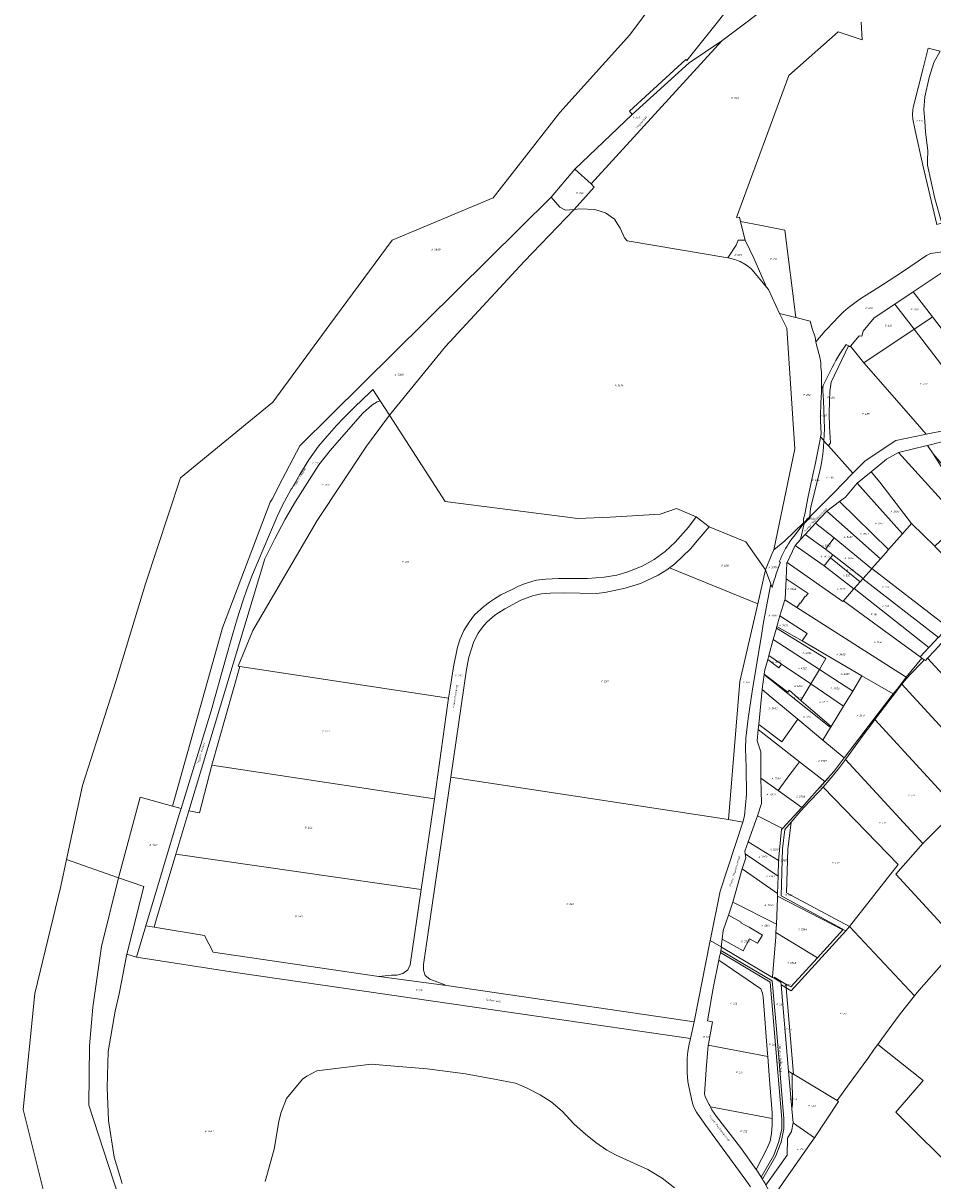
# Model space of a CAD drawing. Extents: x 184444 to 188300, y 345995 to 350408.
# Tile 2 of 43: x 184444 to 185306, y 347077 to 348175. Entities that reach past the tile are written whole.
import ezdxf
from ezdxf.enums import TextEntityAlignment as Align

# ---------------------------------------------------------------- set-up
doc = ezdxf.new("R2010")
doc.units = 0
for name, color, linetype, lineweight in [('B-WA-KG-GRENS_PERCEEL-GV', 30, 'Continuous', 18), ('B-WA-KG-GRENS_PERCEEL-S', 30, 'Continuous', 25), ('B-WA-OG-BEBOUWING_STRAATNAAM-T18', 10, 'Continuous', 18)]:
    doc.layers.add(name, color=color, linetype=linetype, lineweight=lineweight)
doc.styles.add('NLCS-ISO', font='NLCS-ISO.ttf', dxfattribs={"height": 1.8})
doc.styles.add('NLCS-ISO-M1000-T18', font='NLCS-ISO.ttf', dxfattribs={"height": 1.8})

# ---------------------------------------------------------------- blocks, each defined once
blk = doc.blocks.new('SKG-PERCEELNUMMER-SO')
at = {"style": 'NLCS-ISO', "oblique": 10, "flags": 1}
for tag, p in [('GEMEENTECODE', (0, 2.6)), ('PERCEELGROOTTE', (0, -2.4))]:
    blk.add_attdef(tag, text='', height=1.8, dxfattribs=at).set_placement(p, align=Align.MIDDLE_CENTER)
at = {"style": 'NLCS-ISO', "oblique": 10}
blk.add_attdef('SECTIE', text='', height=1.8, dxfattribs=at).set_placement((-0.5, 0), align=Align.MIDDLE_RIGHT)
blk.add_attdef('PERCEELNUMMER', text='', height=1.8, dxfattribs=at).set_placement((0.5, 0), align=Align.MIDDLE_LEFT)

msp = doc.modelspace()

# ---------------------------------------------------------------- linework, layer by layer
at = {"layer": 'B-WA-KG-GRENS_PERCEEL-GV', "flags": 128}
for points in [[(185078.95, 348244.35), (185018.95, 348163.4), (184952.55, 348089.66), (184889.52, 348008.83), (184793.62, 347968.87), (184734.48, 347888.73), (184680.62, 347815.26), (184593.16, 347743.54), (184559.74, 347643.09), (184531.61, 347550.36), (184500.17, 347451.84), (184484.93, 347381.645), (184534.259, 347364.391), (184554.806, 347440.76), (184585.523, 347432.098), (184632.926, 347601.306), (184678.122, 347720.283), (184679.833, 347723.286), (184689.809, 347742.401), (184706.215, 347773.884), (184944.27, 348009.41), (184966.932, 348035.992), (185021.343, 348087.77), (185018.773, 348090.973), (185071.951, 348140.202), (185072.935, 348139.186), (185133.261, 348214.826)], [(185214.4, 348239.2), (185106.1, 348157.6), (184982.2, 348022.3), (184985.3, 348019), (184966.074, 347997.933), (184971.47, 347998.41), (184985.86, 347997.93), (184995.95, 347994.71), (185004.3, 347988.77), (185009.79, 347980.27), (185014.02, 347971.05), (185016.48, 347968.24), (185111.75, 347951.99), (185119.73, 347963.91), (185121.75, 347968.85), (185128.26, 347968.77), (185127.72, 347971.06), (185124.031, 347986.515), (185123.09, 347990.46), (185120.2, 347990.21), (185169.84, 348124.85), (185216.48, 348166.23), (185239.29, 348158.61), (185238.29, 348175.51)], [(185133.261, 348214.826), (185072.935, 348139.186), (185071.951, 348140.202), (185018.773, 348090.973), (185021.343, 348087.77), (185075.252, 348136.796), (185106.1, 348157.6), (185214.4, 348239.2)], [(185238.29, 348175.51), (185239.29, 348158.61), (185216.48, 348166.23), (185169.84, 348124.85), (185120.2, 347990.21), (185123.09, 347990.46), (185124.031, 347986.515), (185143.888, 347982.58), (185165.884, 347978.22), (185176.272, 347895.379), (185190.061, 347892.024), (185191.843, 347885.189), (185194.569, 347876.707), (185195.351, 347872.392), (185204.297, 347882.734), (185213.253, 347892.438), (185215.236, 347894.538), (185217.247, 347896.571), (185221.318, 347900.464), (185224.156, 347903.015), (185227.102, 347905.455), (185230.907, 347908.398), (185234.794, 347911.296), (185238.804, 347914.118), (185242.885, 347916.768), (185258.595, 347926.558), (185276.651, 347938.256), (185300.288, 347954.305), (185304.09, 347956.162), (185315.435, 347957.736)], [(185308.79, 347988.852), (185296.614, 348040.005), (185289.39, 348072.678), (185287.225, 348083.504), (185286.866, 348087.858), (185287.22, 348091.921), (185287.553, 348094.552), (185297.16, 348131.832), (185301.835, 348150.694), (185313.121, 348147.849)], [(185307.301, 348137.068), (185302.611, 348122.905), (185298.795, 348104.547), (185297.777, 348092.759), (185298.586, 348081.502), (185299.364, 348071.148), (185301.447, 348053.815), (185301.048, 348043.949), (185301.315, 348039.862), (185308.243, 348008.273)], [(185315.435, 347957.736), (185304.09, 347956.162), (185300.288, 347954.305), (185276.651, 347938.256), (185258.595, 347926.558), (185242.885, 347916.768), (185238.804, 347914.118), (185234.794, 347911.296), (185230.907, 347908.398), (185227.102, 347905.455), (185224.156, 347903.015), (185221.318, 347900.464), (185217.247, 347896.571), (185215.236, 347894.538), (185213.253, 347892.438), (185204.297, 347882.734), (185195.351, 347872.392), (185195.859, 347869.589), (185199.069, 347857.889), (185199.919, 347852.723), (185200.025, 347848.641), (185200.531, 347843.364), (185200.541, 347835.211), (185200.555, 347827.764), (185201.817, 347830.248), (185202.185, 347830.972), (185210.923, 347848.169), (185212.611, 347851.406), (185214.367, 347854.606), (185216.19, 347857.768), (185218.08, 347860.891), (185220.035, 347863.974), (185222.055, 347867.014), (185224.139, 347870.011), (185226.199, 347868.744), (185227.76, 347867.784), (185228.185, 347868.292), (185236.514, 347878.245), (185238.914, 347877.698), (185240.058, 347882.481), (185250.621, 347895.103), (185270.089, 347908.101), (185287.715, 347919.868), (185320.89, 347941.811)], [(185319.101, 347788.758), (185299.956, 347784.717), (185298.61, 347784.433), (185271.231, 347778.713), (185242.156, 347759.647), (185236.258, 347753.929), (185235.928, 347753.603), (185230.267, 347747.998), (185229.956, 347747.69), (185212.584, 347729.668), (185189.864, 347706.962), (185189.793, 347705.942), (185184.138, 347700.186), (185180.825, 347685.091), (185185.235, 347689.843), (185195.054, 347700.404), (185205.443, 347711.706), (185205.773, 347711.968), (185217.83, 347720.973), (185223.475, 347725.137), (185234.553, 347738.391), (185247.803, 347749.292), (185262.37, 347761.226), (185273.77, 347767.49), (185299.657, 347773.896), (185301.215, 347774.271), (185314.727, 347777.523)], [(185311.246, 347592.013), (185303.443, 347583.647), (185302.96, 347583.12), (185302.544, 347582.666), (185294.326, 347573.7), (185295.937, 347572.529), (185298.084, 347570.969), (185299.21, 347570.15), (185301.255, 347572.38), (185307.841, 347579.565)], [(184534.351, 347062.468), (184506.109, 347148.864), (184506.791, 347205.011), (184509.894, 347241.495), (184518.042, 347299.287), (184534.259, 347364.391), (184484.93, 347381.645), (184479.44, 347356.359), (184454.869, 347254.689), (184443.869, 347144.599), (184469.399, 347042.14)], [(184537.739, 347074.431), (184530.095, 347099.552), (184524.667, 347134.172), (184523.365, 347165.552), (184524.553, 347199.516), (184531.122, 347237.89), (184534.816, 347254.262), (184542.044, 347291.855), (184558.145, 347356.083), (184534.259, 347364.391), (184518.042, 347299.287), (184509.894, 347241.495), (184506.791, 347205.011), (184506.109, 347148.864), (184534.351, 347062.468)], [(185145.656, 347076.872), (185145.528, 347077.087), (185144.648, 347078.569), (185143.744, 347080.092), (185143.466, 347080.529), (185143.159, 347081.016), (185141.906, 347082.998), (185139.863, 347086.227), (185138.745, 347087.8), (185123.866, 347108.727), (185101.25, 347138.087), (185096.8, 347144.344), (185095.301, 347147.191), (185094.706, 347148.321), (185094.112, 347149.451), (185090.647, 347156.034), (185089.793, 347159.137), (185091.26, 347182.659), (185093.371, 347205.564), (185093.457, 347206.501), (185097.455, 347227.685), (185092.484, 347228.669), (185098.133, 347259.599), (185103.445, 347286.223), (185104.113, 347289.575), (185104.377, 347290.893), (185104.529, 347291.653), (185104.798, 347293.002), (185104.821, 347293.118), (185104.882, 347293.421), (185105.304, 347295.496), (185105.937, 347298.611), (185105.594, 347298.814), (185095.289, 347304.937), (185094.977, 347303.364), (185079.99, 347227.71), (185076.367, 347212.089), (185075.25, 347206.479), (185074.03, 347199.64), (185073.46, 347193.229), (185073.34, 347185.959), (185073.44, 347179.29), (185074.099, 347171.13), (185074.929, 347166.369), (185078.109, 347151.75), (185079.359, 347147.569), (185082.169, 347142.15), (185083.549, 347140.3), (185090.969, 347129.39), (185128.95, 347077.67), (185133.46, 347071.319)], [(185133.46, 347071.319), (185128.95, 347077.67), (185090.969, 347129.39), (185083.549, 347140.3), (185082.169, 347142.15), (185079.359, 347147.569), (185078.109, 347151.75), (185074.929, 347166.369), (185074.099, 347171.13), (185073.44, 347179.29), (185073.34, 347185.959), (185073.46, 347193.229), (185074.03, 347199.64), (185075.25, 347206.479), (185076.367, 347212.089), (184645.089, 347274.65), (184551.365, 347289.13), (184542.044, 347291.855), (184534.816, 347254.262), (184531.122, 347237.89), (184524.553, 347199.516), (184523.365, 347165.552), (184524.667, 347134.172), (184530.095, 347099.552), (184537.739, 347074.431)], [(185319.313, 347287.081), (185292.96, 347257.474), (185290.233, 347254.046), (185288.989, 347252.482), (185274.456, 347234.211), (185257.9, 347211.484), (185254.043, 347206.189), (185296.931, 347172.188), (185271.278, 347142.104), (185393.086, 347020.777)], [(185393.086, 347020.777), (185271.278, 347142.104), (185296.931, 347172.188), (185254.043, 347206.189), (185250.763, 347201.687), (185244.53, 347193.13), (185226.809, 347168.805), (185215.401, 347153.145), (185216.773, 347152.277), (185194.059, 347117.706), (185190.979, 347113.303), (185180.549, 347098.391), (185164.474, 347075.408)], [(184673.351, 347076.432), (184681.82, 347107.095), (184686.322, 347133.152), (184688.246, 347141.057), (184693.575, 347155.171), (184708.589, 347173.438), (184712.644, 347176.144), (184722.39, 347181.352), (184773.831, 347187.755), (184792.481, 347185.904), (184826.731, 347183.109), (184863.301, 347178.31), (184890.817, 347173.479), (184910.63, 347169.465), (184921.065, 347165.258), (184933.937, 347158.527), (184944.421, 347151.879), (184954.762, 347143.099), (184966.142, 347130.797), (184976.953, 347121.208), (184986.908, 347113.223), (184997.216, 347106.021), (185006.116, 347101.413), (185036.151, 347087.677), (185049.786, 347079.541), (185061.357, 347070.508)], [(185061.357, 347070.508), (185049.786, 347079.541), (185036.151, 347087.677), (185006.116, 347101.413), (184997.216, 347106.021), (184986.908, 347113.223), (184976.953, 347121.208), (184966.142, 347130.797), (184954.762, 347143.099), (184944.421, 347151.879), (184933.937, 347158.527), (184921.065, 347165.258), (184910.63, 347169.465), (184890.817, 347173.479), (184863.301, 347178.31), (184826.731, 347183.109), (184792.481, 347185.904), (184773.831, 347187.755), (184722.39, 347181.352), (184712.644, 347176.144), (184708.589, 347173.438), (184693.575, 347155.171), (184688.246, 347141.057), (184686.322, 347133.152), (184681.82, 347107.095), (184673.351, 347076.432)]]:
    msp.add_lwpolyline(points, dxfattribs=at)
for points in [[(184966.932, 348035.992), (184982.2, 348022.3), (185106.1, 348157.6), (185075.252, 348136.796), (185021.343, 348087.77)], [(185287.22, 348091.921), (185286.866, 348087.858), (185287.225, 348083.504), (185289.39, 348072.678), (185296.614, 348040.005), (185308.79, 347988.852), (185309.963, 347983.608), (185310.855, 347983.907), (185314.759, 347985.032), (185308.243, 348008.273), (185301.315, 348039.862), (185301.048, 348043.949), (185301.447, 348053.815), (185299.364, 348071.148), (185298.586, 348081.502), (185297.777, 348092.759), (185298.795, 348104.547), (185302.611, 348122.905), (185307.301, 348137.068), (185313.121, 348147.849), (185301.835, 348150.694), (185297.16, 348131.832), (185287.553, 348094.552)], [(184982.2, 348022.3), (184966.932, 348035.992), (184944.27, 348009.41), (184952.54, 348000.2), (184958.11, 347997.23), (184966.074, 347997.933), (184985.3, 348019)], [(184593.505, 347429.847), (184621.96, 347522.474), (184635.844, 347571.131), (184642.427, 347594.586), (184646.795, 347609.859), (184652.001, 347626.532), (184656.115, 347638.497), (184661.282, 347651.714), (184677.266, 347689.87), (184684.63, 347706.873), (184689.873, 347717.403), (184698.069, 347732.582), (184698.547, 347733.406), (184706.186, 347746.572), (184714.65, 347760.461), (184723.951, 347773.353), (184731.973, 347782.932), (184740.96, 347793.003), (184747.549, 347799.93), (184758.362, 347810.935), (184772.359, 347824.403), (184775.502, 347827.238), (184782.365, 347816.569), (184791.08, 347803.02), (184844.181, 347867.949), (184918.825, 347948.411), (184966.074, 347997.933), (184958.11, 347997.23), (184952.54, 348000.2), (184944.27, 348009.41), (184706.215, 347773.884), (184689.809, 347742.401), (184679.833, 347723.286), (184678.122, 347720.283), (184632.926, 347601.306), (184585.523, 347432.098)], [(185155.496, 347675.274), (185175.363, 347770.816), (185167.827, 347885.244), (185160.94, 347899.11), (185150.571, 347921.886), (185148.616, 347924.222), (185134.925, 347940.577), (185133.64, 347941.765), (185132.308, 347942.9), (185130.93, 347943.978), (185129.508, 347944.998), (185128.046, 347945.959), (185126.545, 347946.859), (185125.009, 347947.696), (185123.439, 347948.47), (185121.838, 347949.177), (185120.21, 347949.818), (185118.557, 347950.392), (185116.881, 347950.896), (185115.186, 347951.331), (185113.475, 347951.696), (185111.75, 347951.99), (185016.48, 347968.24), (185014.02, 347971.05), (185009.79, 347980.27), (185004.3, 347988.77), (184995.95, 347994.71), (184985.86, 347997.93), (184971.47, 347998.41), (184966.074, 347997.933), (184918.825, 347948.411), (184844.181, 347867.949), (184791.08, 347803.02), (184843.82, 347721.02), (184969.75, 347704.92), (185000.28, 347706.12), (185047.59, 347709.04), (185063.27, 347714.45), (185081.81, 347706.64), (185094.134, 347696.944), (185128.92, 347682.66), (185147.52, 347656.2), (185153.611, 347671.057)], [(185176.272, 347895.379), (185165.884, 347978.22), (185143.888, 347982.58), (185124.031, 347986.515), (185127.72, 347971.06), (185128.26, 347968.77), (185136.478, 347951.835), (185148.616, 347924.222), (185150.571, 347921.886), (185160.94, 347899.11)], [(185128.26, 347968.77), (185121.75, 347968.85), (185119.73, 347963.91), (185111.75, 347951.99), (185113.475, 347951.696), (185115.186, 347951.331), (185116.881, 347950.896), (185118.557, 347950.392), (185120.21, 347949.818), (185121.838, 347949.177), (185123.439, 347948.47), (185125.009, 347947.696), (185126.545, 347946.859), (185128.046, 347945.959), (185129.508, 347944.998), (185130.93, 347943.978), (185132.308, 347942.9), (185133.64, 347941.765), (185134.925, 347940.577), (185148.616, 347924.222), (185136.478, 347951.835)], [(185375.194, 347873.346), (185371.083, 347879.045), (185364.714, 347887.874), (185354.979, 347901.349), (185344.175, 347916.465), (185343.023, 347918.077), (185340.468, 347921.263), (185320.89, 347941.811), (185287.715, 347919.868), (185306.037, 347896.001), (185329.712, 347865.163), (185342.674, 347848.335)], [(185288.38, 347884.279), (185303.385, 347894.272), (185306.037, 347896.001), (185287.715, 347919.868), (185270.089, 347908.101)], [(185270.089, 347908.101), (185250.621, 347895.103), (185240.058, 347882.481), (185238.914, 347877.698), (185236.514, 347878.245), (185228.185, 347868.292), (185240.867, 347852.635), (185286.626, 347883.111), (185288.38, 347884.279)], [(185176.272, 347895.379), (185160.94, 347899.11), (185167.827, 347885.244), (185175.363, 347770.816), (185155.496, 347675.274), (185165.886, 347683.606), (185183.747, 347700.871), (185183.709, 347704.484), (185184.729, 347709.131), (185188.08, 347725.709), (185193.554, 347750.691), (185194.391, 347754.513), (185198.883, 347776.782), (185199.082, 347777.767), (185199.764, 347782.192), (185200.236, 347785.258), (185199.759, 347797.379), (185199.774, 347802.1), (185199.911, 347814.191), (185200.559, 347825.11), (185200.555, 347827.57), (185200.555, 347827.764), (185200.541, 347835.211), (185200.531, 347843.364), (185200.025, 347848.641), (185199.919, 347852.723), (185199.069, 347857.889), (185195.859, 347869.589), (185195.351, 347872.392), (185194.569, 347876.707), (185191.843, 347885.189), (185190.061, 347892.024)], [(185288.38, 347884.279), (185314.285, 347850.537), (185338.271, 347820.795), (185347.26, 347810.468), (185359.54, 347820.156), (185359.305, 347820.417), (185357.662, 347823.145), (185353.141, 347829.05), (185350.81, 347832.082), (185339.978, 347846.204), (185342.674, 347848.335), (185329.712, 347865.163), (185306.037, 347896.001), (185303.385, 347894.272)], [(185321.652, 347802.433), (185329.848, 347797.576), (185347.106, 347810.346), (185347.26, 347810.468), (185338.271, 347820.795), (185314.285, 347850.537), (185288.38, 347884.279), (185286.626, 347883.111), (185240.867, 347852.635), (185285.483, 347801.633), (185299.956, 347784.717), (185319.101, 347788.758)], [(185224.139, 347870.011), (185222.055, 347867.014), (185220.035, 347863.974), (185218.08, 347860.891), (185216.19, 347857.768), (185214.367, 347854.606), (185212.611, 347851.406), (185210.923, 347848.169), (185202.185, 347830.972), (185202.031, 347828.362), (185201.964, 347825.312), (185202.145, 347822.247), (185202.444, 347816.611), (185203.324, 347799.144), (185203.416, 347789.83), (185203.02, 347778.542), (185205.232, 347776.063), (185207.169, 347773.892), (185209.363, 347776.739), (185208.372, 347791.727), (185208.089, 347804.101), (185208.417, 347816.475), (185208.707, 347825.362), (185209.972, 347834.248), (185226.199, 347868.744)], [(185226.199, 347868.744), (185209.972, 347834.248), (185208.707, 347825.362), (185208.417, 347816.475), (185208.089, 347804.101), (185208.372, 347791.727), (185209.363, 347776.739), (185207.169, 347773.892), (185230.267, 347747.998), (185235.928, 347753.603), (185236.258, 347753.929), (185242.156, 347759.647), (185271.231, 347778.713), (185298.61, 347784.433), (185299.956, 347784.717), (185285.483, 347801.633), (185240.867, 347852.635), (185228.185, 347868.292), (185227.76, 347867.784)], [(185202.752, 347778.843), (185203.02, 347778.542), (185203.416, 347789.83), (185203.324, 347799.144), (185202.444, 347816.611), (185202.145, 347822.247), (185201.964, 347825.312), (185202.031, 347828.362), (185202.185, 347830.972), (185201.817, 347830.248), (185200.555, 347827.764), (185200.555, 347827.57), (185200.559, 347825.11), (185199.911, 347814.191), (185199.774, 347802.1), (185199.759, 347797.379), (185200.236, 347785.258), (185199.764, 347782.192)], [(184782.365, 347816.569), (184775.502, 347827.238), (184772.359, 347824.403), (184758.362, 347810.935), (184747.549, 347799.93), (184740.96, 347793.003), (184731.973, 347782.932), (184723.951, 347773.353), (184714.65, 347760.461), (184706.186, 347746.572), (184698.547, 347733.406), (184698.069, 347732.582), (184689.873, 347717.403), (184684.63, 347706.873), (184677.266, 347689.87), (184661.282, 347651.714), (184656.115, 347638.497), (184652.001, 347626.532), (184646.795, 347609.859), (184642.427, 347594.586), (184635.844, 347571.131), (184621.96, 347522.474), (184593.505, 347429.847), (184591.776, 347424.218), (184560.22, 347318.727), (184567.949, 347317.459), (184570.27, 347325.38), (184588.65, 347386.54), (184601.02, 347427.73), (184672.927, 347666.534), (184682.352, 347685.74), (184692.097, 347704.302), (184702.068, 347721.15), (184724.218, 347755.673), (184734.806, 347769.455), (184765.525, 347804.599), (184774.364, 347812.291), (184779.548, 347815.657)], [(184791.08, 347803.02), (184782.365, 347816.569), (184779.548, 347815.657), (184774.364, 347812.291), (184765.525, 347804.599), (184734.806, 347769.455), (184724.218, 347755.673), (184702.068, 347721.15), (184692.097, 347704.302), (184682.352, 347685.74), (184672.927, 347666.534), (184601.02, 347427.73), (184611.18, 347425.9), (184622.74, 347471.19), (184649.4, 347564.62), (184647.82, 347564.86), (184661.6, 347598.7), (184722.5, 347703), (184769.5, 347773.5)], [(184847.121, 347534.67), (184848.597, 347543.933), (184851.746, 347564.406), (184855.529, 347582.848), (184858.256, 347590.762), (184861.759, 347598.885), (184866.539, 347606.691), (184871.677, 347613.595), (184880.425, 347621.388), (184885.995, 347625.685), (184890.713, 347628.614), (184896.845, 347632.447), (184907.927, 347637.998), (184912.819, 347640.533), (184918.134, 347642.638), (184926.902, 347645.587), (184930.605, 347646.429), (184939.371, 347647.309), (184951.25, 347647.936), (184978.72, 347648.042), (184994.559, 347649.225), (185006.813, 347651.328), (185016.979, 347654.397), (185030.629, 347659.845), (185041.924, 347666.171), (185052.399, 347673.736), (185061.822, 347682.453), (185074.531, 347696.66), (185081.81, 347706.64), (185063.27, 347714.45), (185047.59, 347709.04), (185000.28, 347706.12), (184969.75, 347704.92), (184843.82, 347721.02), (184791.08, 347803.02), (184769.5, 347773.5), (184722.5, 347703), (184661.6, 347598.7), (184647.82, 347564.86), (184649.4, 347564.62)], [(185183.709, 347704.484), (185183.747, 347700.871), (185184.434, 347701.535), (185188.231, 347705.33), (185189.617, 347706.715), (185190.311, 347714.74), (185198.177, 347745.883), (185199.985, 347754.102), (185201.064, 347759.576), (185201.934, 347766.014), (185202.513, 347772.164), (185203.015, 347778.396), (185203.02, 347778.542), (185202.752, 347778.843), (185199.764, 347782.192), (185199.082, 347777.767), (185198.883, 347776.782), (185194.391, 347754.513), (185193.554, 347750.691), (185188.08, 347725.709), (185184.729, 347709.131)], [(185189.617, 347706.715), (185189.864, 347706.962), (185212.584, 347729.668), (185229.956, 347747.69), (185230.267, 347747.998), (185207.169, 347773.892), (185205.232, 347776.063), (185203.02, 347778.542), (185203.015, 347778.396), (185202.513, 347772.164), (185201.934, 347766.014), (185201.064, 347759.576), (185199.985, 347754.102), (185198.177, 347745.883), (185190.311, 347714.74)], [(185306.428, 347766.088), (185301.215, 347774.271), (185299.657, 347773.896), (185273.77, 347767.49), (185333.138, 347702.061), (185345.609, 347687.951), (185374.277, 347715.515), (185345.259, 347745.359), (185333.725, 347734.615), (185317.666, 347753.13), (185315.597, 347751.699)], [(185318.093, 347753.426), (185331.84, 347739.011), (185341.701, 347748.919), (185324.406, 347766.229), (185325.5, 347767.113), (185314.727, 347777.523), (185301.215, 347774.271), (185306.428, 347766.088), (185317.666, 347753.13)], [(185286.061, 347700.216), (185308.083, 347678.593), (185333.138, 347702.061), (185273.77, 347767.49), (185262.37, 347761.226), (185247.803, 347749.292), (185256.13, 347739.409)], [(185234.553, 347738.391), (185277.374, 347690.347), (185286.061, 347700.216), (185256.13, 347739.409), (185247.803, 347749.292)], [(185217.83, 347720.973), (185264.303, 347675.497), (185277.374, 347690.347), (185234.553, 347738.391), (185223.475, 347725.137)], [(185205.773, 347711.968), (185256.654, 347666.81), (185261.898, 347672.765), (185264.303, 347675.497), (185217.83, 347720.973)], [(185423.635, 347694.146), (185388.771, 347729.452), (185374.277, 347715.515), (185345.609, 347687.951), (185321.834, 347665.091), (185308.903, 347677.788), (185308.083, 347678.593), (185286.061, 347700.216), (185277.374, 347690.347), (185264.303, 347675.497), (185261.898, 347672.765), (185256.654, 347666.81), (185248.499, 347657.549), (185320.329, 347601.75), (185321.964, 347603.502), (185336.532, 347618.07), (185358.132, 347637.907), (185378.802, 347654.91), (185405.761, 347676.711), (185422.885, 347690.969)], [(185212.561, 347686.481), (185248.3, 347657.315), (185248.499, 347657.549), (185256.654, 347666.81), (185205.773, 347711.968), (185205.443, 347711.706), (185195.054, 347700.404)], [(185056.72, 347658.255), (185061.594, 347662.046), (185076.602, 347676.194), (185084.835, 347685.991), (185094.134, 347696.944), (185081.81, 347706.64), (185074.531, 347696.66), (185061.822, 347682.453), (185052.399, 347673.736), (185041.924, 347666.171), (185030.629, 347659.845), (185016.979, 347654.397), (185006.813, 347651.328), (184994.559, 347649.225), (184978.72, 347648.042), (184951.25, 347647.936), (184939.371, 347647.309), (184930.605, 347646.429), (184926.902, 347645.587), (184918.134, 347642.638), (184912.819, 347640.533), (184907.927, 347637.998), (184896.845, 347632.447), (184890.713, 347628.614), (184885.995, 347625.685), (184880.425, 347621.388), (184871.677, 347613.595), (184866.539, 347606.691), (184861.759, 347598.885), (184858.256, 347590.762), (184855.529, 347582.848), (184851.746, 347564.406), (184848.597, 347543.933), (184847.121, 347534.67), (184846.386, 347530.056), (184833.92, 347439.3), (184821.24, 347353.13), (184810.72, 347281.93), (184808.4, 347277.05), (184803.8, 347273.42), (184798.14, 347272.08), (184793.13, 347271.89), (184781.18, 347270.84), (184845.04, 347262.03), (184834.32, 347266.16), (184829.38, 347268.13), (184824.94, 347271.71), (184823.25, 347276.82), (184823.4, 347282.02), (184849.32, 347459.63), (184864.189, 347561.647), (184866.257, 347573.515), (184871.226, 347588.419), (184875.181, 347596.165), (184879.284, 347602.028), (184883.428, 347606.5), (184891.127, 347613.234), (184900.606, 347619.35), (184915.622, 347627.475), (184927.818, 347631.854), (184935.335, 347633.38), (184943.619, 347634.211), (184955.763, 347634.397), (184986.977, 347633.788), (184995.187, 347634.671), (185014.656, 347638.734), (185028.96, 347643.164), (185045.85, 347651.269), (185054.098, 347656.216)], [(185149.744, 347571.165), (185150.845, 347575.09), (185154.946, 347590.072), (185157.903, 347600.808), (185158.362, 347602.474), (185161.269, 347612.734), (185165.963, 347627.906), (185166.148, 347628.458), (185167.095, 347647.73), (185167.845, 347662.979), (185168.004, 347663.226), (185175.681, 347679.273), (185175.744, 347679.448), (185180.825, 347685.091), (185184.138, 347700.186), (185183.391, 347699.426), (185174.334, 347687.751), (185172.66, 347685.555), (185171.051, 347683.313), (185169.506, 347681.024), (185168.028, 347678.693), (185166.618, 347676.319), (185165.277, 347673.906), (185164.006, 347671.455), (185162.806, 347668.969), (185161.679, 347666.449), (185160.624, 347663.898), (185161.824, 347663.402), (185161.579, 347662.824), (185160.23, 347659.439), (185158.954, 347656.027), (185157.752, 347652.587), (185156.625, 347649.122), (185155.572, 347645.635), (185154.595, 347642.124), (185153.946, 347639.585), (185152.79, 347642.574), (185151.388, 347636.295), (185145.746, 347606.586), (185143.549, 347592.002), (185138.976, 347565.838), (185134.942, 347541.049), (185131.04, 347515.321), (185128.889, 347496.737), (185128.531, 347486.873), (185129.306, 347469.159), (185129.511, 347443.269), (185127.568, 347422.982), (185126.147, 347416.907), (185104.56, 347351.74), (185095.518, 347306.093), (185095.289, 347304.937), (185105.594, 347298.814), (185106.516, 347306.124), (185107.541, 347314.244), (185112.506, 347328.884), (185116.632, 347341.052), (185125.618, 347372.726), (185128.893, 347383.266), (185128.432, 347387.153), (185128.143, 347389.595), (185131.23, 347398.464), (185140.067, 347422.973), (185143.723, 347434.628), (185143.301, 347458.733), (185143.198, 347483.699), (185139.539, 347494.273), (185140.749, 347504.992), (185141.261, 347509.525), (185144.338, 347542.792), (185144.377, 347543.213), (185146.172, 347556.896), (185146.245, 347557.385), (185146.846, 347561.381)], [(185155.496, 347675.274), (185153.611, 347671.057), (185147.52, 347656.2), (185152.79, 347642.574), (185153.946, 347639.585), (185154.595, 347642.124), (185155.572, 347645.635), (185156.625, 347649.122), (185157.752, 347652.587), (185158.954, 347656.027), (185160.23, 347659.439), (185161.579, 347662.824), (185161.824, 347663.402), (185160.624, 347663.898), (185161.679, 347666.449), (185162.806, 347668.969), (185164.006, 347671.455), (185165.277, 347673.906), (185166.618, 347676.319), (185168.028, 347678.693), (185169.506, 347681.024), (185171.051, 347683.313), (185172.66, 347685.555), (185174.334, 347687.751), (185183.391, 347699.426), (185184.138, 347700.186), (185184.434, 347701.535), (185183.747, 347700.871), (185165.886, 347683.606)], [(185184.138, 347700.186), (185189.793, 347705.942), (185189.864, 347706.962), (185189.617, 347706.715), (185188.231, 347705.33), (185184.434, 347701.535)], [(185204.486, 347675.888), (185212.561, 347686.481), (185195.054, 347700.404), (185185.235, 347689.843)], [(185056.72, 347658.255), (185140.171, 347623.999), (185147.52, 347656.2), (185128.92, 347682.66), (185094.134, 347696.944), (185084.835, 347685.991), (185076.602, 347676.194), (185061.594, 347662.046)], [(185175.681, 347679.273), (185203.192, 347660.111), (185209.302, 347667.697), (185211.423, 347670.386), (185204.486, 347675.888), (185185.235, 347689.843), (185180.825, 347685.091), (185175.744, 347679.448)], [(185211.423, 347670.386), (185240.028, 347647.926), (185248.3, 347657.315), (185212.561, 347686.481), (185204.486, 347675.888)], [(185175.681, 347679.273), (185168.004, 347663.226), (185220.903, 347626.202), (185221.4, 347626.752), (185231.16, 347637.853), (185231.398, 347638.123), (185203.262, 347660.062), (185203.192, 347660.111)], [(185203.192, 347660.111), (185203.262, 347660.062), (185231.398, 347638.123), (185231.687, 347638.452), (185237.419, 347644.963), (185209.302, 347667.697)], [(185209.302, 347667.697), (185237.419, 347644.963), (185239.719, 347647.576), (185239.775, 347647.639), (185240.028, 347647.926), (185211.423, 347670.386)], [(185140.171, 347623.999), (185056.72, 347658.255), (185054.098, 347656.216), (185045.85, 347651.269), (185028.96, 347643.164), (185014.656, 347638.734), (184995.187, 347634.671), (184986.977, 347633.788), (184955.763, 347634.397), (184943.619, 347634.211), (184935.335, 347633.38), (184927.818, 347631.854), (184915.622, 347627.475), (184900.606, 347619.35), (184891.127, 347613.234), (184883.428, 347606.5), (184879.284, 347602.028), (184875.181, 347596.165), (184871.226, 347588.419), (184866.257, 347573.515), (184864.189, 347561.647), (184849.32, 347459.63), (185112.41, 347419.55), (185112.613, 347419.511), (185123.4, 347550.51)], [(185112.613, 347419.511), (185126.147, 347416.907), (185127.568, 347422.982), (185129.511, 347443.269), (185129.306, 347469.159), (185128.531, 347486.873), (185128.889, 347496.737), (185131.04, 347515.321), (185134.942, 347541.049), (185138.976, 347565.838), (185143.549, 347592.002), (185145.746, 347606.586), (185151.388, 347636.295), (185152.79, 347642.574), (185147.52, 347656.2), (185140.171, 347623.999), (185123.4, 347550.51)], [(185221.4, 347626.752), (185220.903, 347626.202), (185168.004, 347663.226), (185167.845, 347662.979), (185167.095, 347647.73), (185187.948, 347633.935), (185185.563, 347630.825), (185185.061, 347631.161), (185180.851, 347624.675), (185180.372, 347624.849), (185177.345, 347620.64), (185281.001, 347554.513), (185295.937, 347572.529), (185294.326, 347573.7), (185250.043, 347605.871)], [(185239.775, 347647.639), (185311.467, 347592.249), (185320.329, 347601.75), (185248.499, 347657.549), (185248.3, 347657.315), (185240.028, 347647.926)], [(185165.963, 347627.906), (185177.345, 347620.64), (185180.372, 347624.849), (185180.851, 347624.675), (185185.061, 347631.161), (185185.563, 347630.825), (185187.948, 347633.935), (185167.095, 347647.73), (185166.148, 347628.458)], [(185237.419, 347644.963), (185231.687, 347638.452), (185302.544, 347582.666), (185302.96, 347583.12), (185303.443, 347583.647), (185311.246, 347592.013), (185311.467, 347592.249), (185239.775, 347647.639), (185239.719, 347647.576)], [(185231.398, 347638.123), (185231.16, 347637.853), (185221.4, 347626.752), (185250.043, 347605.871), (185294.326, 347573.7), (185302.544, 347582.666), (185231.687, 347638.452)], [(185182.388, 347588.884), (185239.071, 347555.765), (185268.495, 347538.554), (185272.254, 347543.081), (185281.001, 347554.513), (185177.345, 347620.64), (185165.963, 347627.906), (185161.269, 347612.734), (185186.98, 347595.943)], [(185182.388, 347588.884), (185186.98, 347595.943), (185161.269, 347612.734), (185158.362, 347602.474)], [(185157.903, 347600.808), (185154.946, 347590.072), (185198.63, 347561.773), (185204.789, 347572.169)], [(185158.362, 347602.474), (185157.903, 347600.808), (185204.789, 347572.169), (185198.63, 347561.773), (185230.269, 347541.276), (185239.071, 347555.765), (185182.388, 347588.884)], [(185154.946, 347590.072), (185150.845, 347575.09), (185162.827, 347566.904), (185190.536, 347548.111), (185198.63, 347561.773)], [(185352.245, 347517.022), (185370.722, 347531.793), (185317.341, 347589.749), (185307.841, 347579.565), (185301.255, 347572.38)], [(185146.846, 347561.381), (185146.245, 347557.385), (185159.721, 347547.163), (185168.611, 347540.388), (185169.956, 347542.155), (185181.204, 347532.359), (185190.536, 347548.111), (185162.827, 347566.904), (185160.237, 347563.467), (185149.744, 347571.165)], [(185149.744, 347571.165), (185160.237, 347563.467), (185162.827, 347566.904), (185150.845, 347575.09)], [(185223.892, 347314.159), (185162.373, 347347.097), (185163.763, 347391.809), (185165.978, 347410.042), (185171.849, 347416.909), (185181.036, 347427.654), (185189.073, 347436.301), (185198.516, 347446.247), (185202.132, 347450.288), (185204.047, 347452.427), (185211.414, 347461.042), (185212.319, 347462.161), (185216.668, 347467.538), (185218.696, 347470.045), (185223.38, 347476.457), (185237.739, 347496.113), (185242.008, 347501.957), (185244.26, 347504.974), (185245.477, 347506.604), (185251.252, 347514.34), (185251.564, 347514.757), (185252.105, 347515.482), (185264.355, 347531.891), (185270.726, 347539.972), (185272.043, 347541.642), (185272.401, 347542.096), (185276.809, 347547.704), (185277.114, 347548.092), (185278.429, 347549.765), (185279.484, 347551.107), (185284.646, 347557.075), (185296.327, 347569.152), (185298.084, 347570.969), (185295.937, 347572.529), (185281.001, 347554.513), (185272.254, 347543.081), (185268.495, 347538.554), (185240.968, 347502.327), (185222.526, 347478.278), (185222.262, 347477.936), (185212.67, 347465.504), (185203.722, 347455.487), (185181.879, 347431.033), (185163.617, 347411.101), (185162.636, 347410.049), (185160.045, 347380.74), (185159.573, 347365.81), (185159.056, 347349.438), (185158.955, 347346.739), (185220.795, 347314.978), (185196.835, 347288.528), (185171.655, 347260.779), (185167.012, 347263.461), (185167.305, 347259.934), (185171.875, 347257.275)], [(185392.214, 347473.631), (185364.368, 347503.861), (185352.245, 347517.022), (185301.255, 347572.38), (185299.21, 347570.15), (185298.084, 347570.969), (185296.327, 347569.152), (185284.646, 347557.075), (185279.484, 347551.107), (185278.429, 347549.765), (185277.114, 347548.092), (185276.809, 347547.704), (185358.774, 347458.719), (185379.613, 347436.095), (185406.782, 347457.816)], [(184847.121, 347534.67), (184649.4, 347564.62), (184622.74, 347471.19), (184833.92, 347439.3), (184846.386, 347530.056)], [(185209.256, 347506.83), (185207.558, 347508.177), (185148.59, 347554.977), (185146.172, 347556.896), (185144.377, 347543.213), (185144.338, 347542.792), (185152.943, 347535.622), (185178.101, 347514.685), (185201.913, 347494.869), (185202.165, 347495.279)], [(185209.754, 347507.644), (185192.462, 347522.555), (185181.527, 347532.078), (185181.204, 347532.359), (185169.956, 347542.155), (185168.611, 347540.388), (185159.721, 347547.163), (185146.245, 347557.385), (185146.172, 347556.896), (185148.59, 347554.977), (185207.558, 347508.177), (185209.256, 347506.83)], [(185198.63, 347561.773), (185190.536, 347548.111), (185221.607, 347527.037), (185230.269, 347541.276)], [(185202.165, 347495.279), (185201.913, 347494.869), (185222.262, 347477.936), (185222.526, 347478.278), (185240.968, 347502.327), (185268.495, 347538.554), (185239.071, 347555.765), (185230.269, 347541.276), (185221.607, 347527.037), (185209.754, 347507.644), (185209.256, 347506.83)], [(185209.754, 347507.644), (185221.607, 347527.037), (185190.536, 347548.111), (185181.204, 347532.359), (185181.527, 347532.078), (185192.462, 347522.555)], [(185276.809, 347547.704), (185272.401, 347542.096), (185272.043, 347541.642), (185270.726, 347539.972), (185264.355, 347531.891), (185252.105, 347515.482), (185251.564, 347514.757), (185251.252, 347514.34), (185329.401, 347429.499), (185358.774, 347458.719)], [(185178.101, 347514.685), (185152.943, 347535.622), (185144.338, 347542.792), (185141.261, 347509.525), (185162.972, 347493.036)], [(185201.913, 347494.869), (185178.101, 347514.685), (185162.972, 347493.036), (185141.261, 347509.525), (185140.749, 347504.992), (185179.8, 347474.293), (185203.722, 347455.487), (185212.67, 347465.504), (185222.262, 347477.936)], [(185251.252, 347514.34), (185245.477, 347506.604), (185244.26, 347504.974), (185242.008, 347501.957), (185237.739, 347496.113), (185223.38, 347476.457), (185296.668, 347396.892), (185329.401, 347429.499)], [(185179.8, 347474.293), (185140.749, 347504.992), (185139.539, 347494.273), (185143.198, 347483.699), (185143.301, 347458.733), (185159.501, 347447.101), (185170.797, 347462.233), (185174.931, 347467.771)], [(184833.92, 347439.3), (184622.74, 347471.19), (184611.18, 347425.9), (184601.02, 347427.73), (184588.65, 347386.54), (184821.24, 347353.13)], [(185159.501, 347447.101), (185181.879, 347431.033), (185203.722, 347455.487), (185179.8, 347474.293), (185174.931, 347467.771), (185170.797, 347462.233)], [(185223.38, 347476.457), (185218.696, 347470.045), (185216.668, 347467.538), (185212.319, 347462.161), (185211.414, 347461.042), (185204.047, 347452.427), (185202.132, 347450.288), (185273.3, 347376.964), (185227.139, 347318.092), (185227.277, 347318.018), (185288.989, 347252.482), (185290.233, 347254.046), (185292.96, 347257.474), (185319.313, 347287.081), (185322.817, 347291.018), (185323.181, 347291.41), (185332.295, 347301.205), (185271.014, 347367.732), (185296.668, 347396.892)], [(185126.147, 347416.907), (185112.613, 347419.511), (185112.41, 347419.55), (184849.32, 347459.63), (184823.4, 347282.02), (184823.25, 347276.82), (184824.94, 347271.71), (184829.38, 347268.13), (184834.32, 347266.16), (184845.04, 347262.03), (185079.99, 347227.71), (185094.977, 347303.364), (185095.289, 347304.937), (185095.518, 347306.093), (185104.56, 347351.74)], [(185140.067, 347422.973), (185163.617, 347411.101), (185181.879, 347431.033), (185159.501, 347447.101), (185143.301, 347458.733), (185143.723, 347434.628)], [(185227.139, 347318.092), (185273.3, 347376.964), (185202.132, 347450.288), (185198.516, 347446.247), (185189.073, 347436.301), (185181.036, 347427.654), (185171.849, 347416.909), (185168.754, 347391.428), (185167.467, 347350.041)], [(184593.505, 347429.847), (184585.523, 347432.098), (184554.806, 347440.76), (184534.259, 347364.391), (184558.145, 347356.083), (184542.044, 347291.855), (184551.365, 347289.13), (184560.22, 347318.727), (184591.776, 347424.218)], [(185160.045, 347380.74), (185162.636, 347410.049), (185163.617, 347411.101), (185140.067, 347422.973), (185131.23, 347398.464)], [(185296.668, 347396.892), (185271.014, 347367.732), (185332.295, 347301.205), (185334.035, 347303.075), (185348.323, 347314.497), (185399.528, 347355.433), (185405.01, 347359.815), (185369.358, 347398.512), (185362.785, 347393.257), (185329.401, 347429.499)], [(185171.849, 347416.909), (185165.978, 347410.042), (185163.763, 347391.809), (185162.373, 347347.097), (185223.892, 347314.159), (185227.277, 347318.018), (185227.139, 347318.092), (185167.467, 347350.041), (185168.754, 347391.428)], [(185128.432, 347387.153), (185159.573, 347365.81), (185160.045, 347380.74), (185131.23, 347398.464), (185128.143, 347389.595)], [(184567.949, 347317.459), (184615.926, 347309.586), (184623.98, 347293.91), (184781.18, 347270.84), (184793.13, 347271.89), (184798.14, 347272.08), (184803.8, 347273.42), (184808.4, 347277.05), (184810.72, 347281.93), (184821.24, 347353.13), (184588.65, 347386.54), (184570.27, 347325.38)], [(185125.618, 347372.726), (185159.056, 347349.438), (185159.573, 347365.81), (185128.432, 347387.153), (185128.893, 347383.266)], [(185158.955, 347346.739), (185159.056, 347349.438), (185125.618, 347372.726), (185116.632, 347341.052), (185157.906, 347320.185), (185158.875, 347344.735)], [(185157.906, 347320.185), (185157.517, 347312.364), (185196.835, 347288.528), (185220.795, 347314.978), (185158.955, 347346.739), (185158.875, 347344.735)], [(185154.29, 347269.887), (185154.361, 347270.772), (185157.294, 347308.115), (185157.517, 347312.364), (185157.906, 347320.185), (185116.632, 347341.052), (185112.506, 347328.884), (185124.583, 347322.322), (185124.248, 347321.708), (185128.898, 347319.162), (185132.138, 347317.385), (185144.741, 347309.865), (185140.024, 347302.472), (185132.505, 347306.529), (185126.432, 347294.898), (185106.516, 347306.124), (185105.594, 347298.814), (185105.937, 347298.611)], [(185106.516, 347306.124), (185126.432, 347294.898), (185132.505, 347306.529), (185140.024, 347302.472), (185144.741, 347309.865), (185132.138, 347317.385), (185128.898, 347319.162), (185124.248, 347321.708), (185124.583, 347322.322), (185112.506, 347328.884), (185107.541, 347314.244)], [(185079.99, 347227.71), (184845.04, 347262.03), (184781.18, 347270.84), (184623.98, 347293.91), (184615.926, 347309.586), (184567.949, 347317.459), (184560.22, 347318.727), (184551.365, 347289.13), (184645.089, 347274.65), (185076.367, 347212.089)], [(185215.401, 347153.145), (185226.809, 347168.805), (185244.53, 347193.13), (185250.763, 347201.687), (185254.043, 347206.189), (185257.9, 347211.484), (185274.456, 347234.211), (185288.989, 347252.482), (185227.277, 347318.018), (185223.892, 347314.159), (185171.875, 347257.275), (185167.305, 347259.934), (185174.089, 347178.133)], [(185155.679, 347269.062), (185155.801, 347269.939), (185167.012, 347263.461), (185171.655, 347260.779), (185196.835, 347288.528), (185157.517, 347312.364), (185157.294, 347308.115), (185154.361, 347270.772), (185154.29, 347269.887)], [(185143.466, 347080.529), (185155.46, 347101.453), (185160.383, 347114.258), (185163.052, 347126.401), (185163.053, 347135.515), (185155.945, 347220.702), (185152.123, 347265.358), (185104.882, 347293.421), (185104.821, 347293.118), (185104.798, 347293.002), (185104.529, 347291.653), (185104.377, 347290.893), (185104.113, 347289.575), (185103.445, 347286.223), (185143.202, 347259.104), (185144.72, 347254.787), (185145.312, 347251.232), (185149.48, 347197.512), (185149.68, 347194.929), (185151.083, 347176.857), (185153.829, 347141.464), (185153.873, 347138.164), (185153.886, 347137.184), (185153.899, 347136.204), (185153.986, 347129.738), (185153.366, 347121.792), (185152.025, 347114.589), (185148.989, 347107.3), (185138.745, 347087.8), (185139.863, 347086.227), (185141.906, 347082.998), (185143.159, 347081.016)], [(185144.648, 347078.569), (185157.272, 347100.593), (185161.471, 347111.516), (185162.302, 347113.679), (185165.052, 347126.186), (185165.046, 347135.681), (185157.938, 347220.868), (185154.029, 347266.552), (185105.304, 347295.496), (185104.882, 347293.421), (185152.123, 347265.358), (185155.945, 347220.702), (185163.053, 347135.515), (185163.052, 347126.401), (185160.383, 347114.258), (185155.46, 347101.453), (185143.466, 347080.529), (185143.744, 347080.092)], [(185173.696, 347132.039), (185172.53, 347145.262), (185169.38, 347180.98), (185162.38, 347262.799), (185162.174, 347265.204), (185155.679, 347269.062), (185154.29, 347269.887), (185105.937, 347298.611), (185105.304, 347295.496), (185154.029, 347266.552), (185157.938, 347220.868), (185165.046, 347135.681), (185165.052, 347126.186), (185162.302, 347113.679), (185161.471, 347111.516), (185157.272, 347100.593), (185144.648, 347078.569), (185145.528, 347077.087), (185145.656, 347076.872), (185147.137, 347074.378), (185147.961, 347072.886), (185168.212, 347101.268), (185168.537, 347117.408), (185172.239, 347123.619)], [(185098.133, 347259.599), (185092.484, 347228.669), (185097.455, 347227.685), (185093.457, 347206.501), (185093.371, 347205.564), (185149.68, 347194.929), (185149.48, 347197.512), (185145.312, 347251.232), (185144.72, 347254.787), (185143.202, 347259.104), (185103.445, 347286.223)], [(185155.801, 347269.939), (185155.679, 347269.062), (185162.174, 347265.204), (185162.38, 347262.799), (185166.236, 347260.556), (185167.305, 347259.934), (185167.012, 347263.461)], [(185166.236, 347260.556), (185162.38, 347262.799), (185169.38, 347180.98), (185171.33, 347179.801), (185172.969, 347178.81), (185173.219, 347178.659), (185174.089, 347178.133), (185167.305, 347259.934)], [(185093.371, 347205.564), (185091.26, 347182.659), (185089.793, 347159.137), (185090.647, 347156.034), (185094.112, 347149.451), (185094.706, 347148.321), (185095.301, 347147.191), (185153.899, 347136.204), (185153.886, 347137.184), (185153.873, 347138.164), (185153.829, 347141.464), (185151.083, 347176.857), (185149.68, 347194.929)], [(185172.53, 347145.262), (185173.006, 347147.17), (185173.34, 347150.023), (185172.823, 347176.141), (185172.969, 347178.81), (185171.33, 347179.801), (185169.38, 347180.98)], [(185173.006, 347147.17), (185172.53, 347145.262), (185173.696, 347132.039), (185177.37, 347129.453), (185194.059, 347117.706), (185216.773, 347152.277), (185215.401, 347153.145), (185174.089, 347178.133), (185173.219, 347178.659), (185172.969, 347178.81), (185172.823, 347176.141), (185173.34, 347150.023)], [(185095.301, 347147.191), (185096.8, 347144.344), (185101.25, 347138.087), (185123.866, 347108.727), (185138.745, 347087.8), (185148.989, 347107.3), (185152.025, 347114.589), (185153.366, 347121.792), (185153.986, 347129.738), (185153.899, 347136.204)], [(185147.961, 347072.886), (185154.469, 347061.102), (185156.12, 347063.463), (185164.474, 347075.408), (185180.549, 347098.391), (185190.979, 347113.303), (185194.059, 347117.706), (185177.37, 347129.453), (185173.696, 347132.039), (185172.239, 347123.619), (185168.537, 347117.408), (185168.212, 347101.268)]]:
    msp.add_lwpolyline(points, close=True, dxfattribs=at)

# ---------------------------------------------------------------- block references
at = {"layer": 'B-WA-KG-GRENS_PERCEEL-S', "color": 30}
for p, values in [((185117.268, 348103.526), {'PERCEELNUMMER': '249', 'SECTIE': 'P'}), ((185023.824, 348084.819), {'PERCEELNUMMER': '247', 'SECTIE': 'P'}), ((185292.237, 348081.875), {'PERCEELNUMMER': '533', 'SECTIE': 'P'}), ((184970.323, 348013.466), {'PERCEELNUMMER': '246', 'SECTIE': 'P'}), ((184832.902, 347959.774), {'PERCEELNUMMER': '3889', 'SECTIE': 'A'}), ((185120.315, 347954.685), {'PERCEELNUMMER': '250', 'SECTIE': 'P'}), ((185153.928, 347950.818), {'PERCEELNUMMER': '251', 'SECTIE': 'P'}), ((185244.485, 347904.443), {'PERCEELNUMMER': '413', 'SECTIE': 'P'}), ((185287.637, 347903.125), {'PERCEELNUMMER': '299', 'SECTIE': 'P'}), ((185262.829, 347887.721), {'PERCEELNUMMER': '414', 'SECTIE': 'P'}), ((184798.033, 347841.22), {'PERCEELNUMMER': '3888', 'SECTIE': 'A'}), ((185006.88, 347831.106), {'PERCEELNUMMER': '3614', 'SECTIE': 'A'}), ((185296.189, 347832.618), {'PERCEELNUMMER': '422', 'SECTIE': 'P'}), ((185185.466, 347822.056), {'PERCEELNUMMER': '252', 'SECTIE': 'P'}), ((185208.281, 347819.47), {'PERCEELNUMMER': '486', 'SECTIE': 'P'}), ((185200.934, 347802.42), {'PERCEELNUMMER': '487', 'SECTIE': 'P'}), ((185241.23, 347804.035), {'PERCEELNUMMER': '485', 'SECTIE': 'P'}), ((184719.89, 347757.669), {'PERCEELNUMMER': '235', 'SECTIE': 'P'}), ((185193.72, 347741.297), {'PERCEELNUMMER': '466', 'SECTIE': 'P'}), ((185207.472, 347743.728), {'PERCEELNUMMER': '465', 'SECTIE': 'P'}), ((184729.238, 347736.797), {'PERCEELNUMMER': '242', 'SECTIE': 'P'}), ((185268.338, 347711.486), {'PERCEELNUMMER': '2839', 'SECTIE': 'A'}), ((185188.131, 347704.708), {'PERCEELNUMMER': '3986', 'SECTIE': 'A'}), ((185253.417, 347700.146), {'PERCEELNUMMER': '2840', 'SECTIE': 'A'}), ((185223.888, 347687.343), {'PERCEELNUMMER': '3407', 'SECTIE': 'A'}), ((185239.227, 347690.33), {'PERCEELNUMMER': '2841', 'SECTIE': 'A'}), ((185203.165, 347679.145), {'PERCEELNUMMER': '3342', 'SECTIE': 'A'}), ((184805.35, 347663.744), {'PERCEELNUMMER': '241', 'SECTIE': 'P'}), ((185201.806, 347668.929), {'PERCEELNUMMER': '3428', 'SECTIE': 'A'}), ((185224.633, 347667.351), {'PERCEELNUMMER': '3406', 'SECTIE': 'A'}), ((185107.731, 347660.194), {'PERCEELNUMMER': '238', 'SECTIE': 'P'}), ((185152.573, 347658.665), {'PERCEELNUMMER': '3984', 'SECTIE': 'A'}), ((185226.375, 347655.945), {'PERCEELNUMMER': '538', 'SECTIE': 'A'}), ((185223.066, 347650.74), {'PERCEELNUMMER': '537', 'SECTIE': 'A'}), ((185170.375, 347638.065), {'PERCEELNUMMER': '3642', 'SECTIE': 'A'}), ((185217.275, 347638.233), {'PERCEELNUMMER': '3619', 'SECTIE': 'A'}), ((185260.015, 347639.785), {'PERCEELNUMMER': '179', 'SECTIE': 'P'}), ((185260.256, 347621.777), {'PERCEELNUMMER': '180', 'SECTIE': 'P'}), ((185152.407, 347612.922), {'PERCEELNUMMER': '3983', 'SECTIE': 'A'}), ((185249.415, 347614.045), {'PERCEELNUMMER': '181', 'SECTIE': 'P'}), ((185162.715, 347603.605), {'PERCEELNUMMER': '3426', 'SECTIE': 'A'}), ((185252.364, 347587.72), {'PERCEELNUMMER': '3641', 'SECTIE': 'A'}), ((185184.97, 347577.431), {'PERCEELNUMMER': '4024', 'SECTIE': 'A'}), ((185217.02, 347576.176), {'PERCEELNUMMER': '3425', 'SECTIE': 'A'}), ((185155.935, 347569.145), {'PERCEELNUMMER': '3097', 'SECTIE': 'A'}), ((184855.705, 347556.035), {'PERCEELNUMMER': '237', 'SECTIE': 'P'}), ((185180.381, 347562.922), {'PERCEELNUMMER': '4022', 'SECTIE': 'A'}), ((185221.094, 347557.445), {'PERCEELNUMMER': '4025', 'SECTIE': 'A'}), ((184993.865, 347550.583), {'PERCEELNUMMER': '239', 'SECTIE': 'P'}), ((185128.064, 347549.4), {'PERCEELNUMMER': '295', 'SECTIE': 'P'}), ((185176.828, 347546.045), {'PERCEELNUMMER': '4020', 'SECTIE': 'A'}), ((185211.471, 347543.972), {'PERCEELNUMMER': '4023', 'SECTIE': 'A'}), ((185176.172, 347534.87), {'PERCEELNUMMER': '3779', 'SECTIE': 'A'}), ((185152.733, 347524.935), {'PERCEELNUMMER': '3492', 'SECTIE': 'A'}), ((185200.516, 347531.092), {'PERCEELNUMMER': '4021', 'SECTIE': 'A'}), ((185185.194, 347516.914), {'PERCEELNUMMER': '3194', 'SECTIE': 'A'}), ((185236.074, 347518.076), {'PERCEELNUMMER': '2441', 'SECTIE': 'A'}), ((184729.454, 347503.586), {'PERCEELNUMMER': '243', 'SECTIE': 'P'}), ((185199.475, 347475.031), {'PERCEELNUMMER': '3787', 'SECTIE': 'A'}), ((185155.573, 347458.482), {'PERCEELNUMMER': '3789', 'SECTIE': 'A'}), ((185150.693, 347443.223), {'PERCEELNUMMER': '3099', 'SECTIE': 'A'}), ((185178.788, 347441.242), {'PERCEELNUMMER': '3788', 'SECTIE': 'A'}), ((185284.76, 347442.308), {'PERCEELNUMMER': '544', 'SECTIE': 'P'}), ((184713.007, 347411.792), {'PERCEELNUMMER': '244', 'SECTIE': 'P'}), ((185257.335, 347416.412), {'PERCEELNUMMER': '434', 'SECTIE': 'P'}), ((184565.609, 347395.301), {'PERCEELNUMMER': '3611', 'SECTIE': 'A'}), ((185154.013, 347390.98), {'PERCEELNUMMER': '3213', 'SECTIE': 'A'}), ((185143.076, 347384.226), {'PERCEELNUMMER': '3952', 'SECTIE': 'A'}), ((185161.46, 347380.85), {'PERCEELNUMMER': '3988', 'SECTIE': 'A'}), ((185212.666, 347378.443), {'PERCEELNUMMER': '433', 'SECTIE': 'P'}), ((185150.064, 347365.785), {'PERCEELNUMMER': '3953', 'SECTIE': 'A'}), ((185168.448, 347347.896), {'PERCEELNUMMER': '182', 'SECTIE': 'P'}), ((184960.96, 347339.421), {'PERCEELNUMMER': '240', 'SECTIE': 'P'}), ((185148.85, 347338.414), {'PERCEELNUMMER': '3243', 'SECTIE': 'A'}), ((184703.828, 347327.647), {'PERCEELNUMMER': '245', 'SECTIE': 'P'}), ((185145.698, 347318.982), {'PERCEELNUMMER': '3819', 'SECTIE': 'A'}), ((185180.57, 347315.474), {'PERCEELNUMMER': '3344', 'SECTIE': 'A'}), ((185126.479, 347303.989), {'PERCEELNUMMER': '3820', 'SECTIE': 'A'}), ((185170.303, 347283.56), {'PERCEELNUMMER': '3345', 'SECTIE': 'A'}), ((184818.039, 347257.837), {'PERCEELNUMMER': '236', 'SECTIE': 'P'}), ((185164.851, 347262.656), {'PERCEELNUMMER': '3987', 'SECTIE': 'A'}), ((185116.388, 347245.034), {'PERCEELNUMMER': '210', 'SECTIE': 'P'}), ((185159.979, 347244.001), {'PERCEELNUMMER': '208', 'SECTIE': 'P'}), ((185219.99, 347235.322), {'PERCEELNUMMER': '512', 'SECTIE': 'P'}), ((185090.701, 347213.337), {'PERCEELNUMMER': '103', 'SECTIE': 'P'}), ((185167.8, 347220.792), {'PERCEELNUMMER': '513', 'SECTIE': 'P'}), ((185152.982, 347206.055), {'PERCEELNUMMER': '209', 'SECTIE': 'P'}), ((185159.616, 347189.195), {'PERCEELNUMMER': '102', 'SECTIE': 'P'}), ((185121.714, 347179.519), {'PERCEELNUMMER': '211', 'SECTIE': 'P'}), ((185172.694, 347154.437), {'PERCEELNUMMER': '444', 'SECTIE': 'P'}), ((185190.243, 347148.009), {'PERCEELNUMMER': '443', 'SECTIE': 'P'}), ((184618.273, 347124.133), {'PERCEELNUMMER': '3667', 'SECTIE': 'A'}), ((185125.895, 347123.935), {'PERCEELNUMMER': '212', 'SECTIE': 'P'}), ((185179.617, 347107.058), {'PERCEELNUMMER': '203', 'SECTIE': 'P'})]:
    msp.add_blockref('SKG-PERCEELNUMMER-SO', p, dxfattribs=at).add_auto_attribs(values)

# ---------------------------------------------------------------- texts
at = {"layer": 'B-WA-OG-BEBOUWING_STRAATNAAM-T18', "style": 'NLCS-ISO-M1000-T18'}
for s, rotation, p in [('Leigraafpad', 48.3, (185030.208, 348080.458)), ('Teggers voetpad', 57.6, (184705.902, 347743.476)), ('Moeder Magdalenastraat', 46.4, (185195.2, 347703.571)), ('Armensteenseweg', 81.2, (184853.578, 347536.28)), ('Teggers voetpad', 72.8, (184612.637, 347482.436)), ('Laakerveld', 48.7, (185202.661, 347453.969)), ('Moeder Magdalenastraat', 72.8, (185118.751, 347370.527)), ('Dilkensweg', 353.4, (184889.763, 347247.774)), ('Catharina Daemenpad', 273.6, (185161.625, 347193.166)), ('Moeder Magdalenastraat', 307.4, (185103.743, 347126.732))]:
    msp.add_text(s, height=1.8, rotation=rotation, dxfattribs=at).set_placement(p, align=Align.MIDDLE)

doc.saveas('drawing.dxf')
